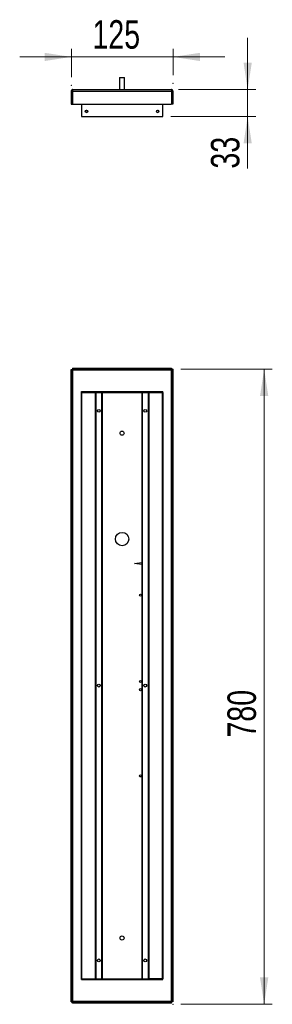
# Model space of a CAD drawing. Header units: millimetres. Extents: x 58 to 89, y 56 to 176.
import ezdxf

# ---------------------------------------------------------------- set-up
doc = ezdxf.new("R2010")
doc.units = ezdxf.units.MM
doc.header["$PDSIZE"] = -1
doc.styles.add('SLDTEXTSTYLE0', font='TXT', dxfattribs={"width": 0.75})
doc.dimstyles.new('SLDDIMSTYLE0', dxfattribs={"dimtxt": 3.5, "dimasz": 3.302, "dimexe": 0, "dimexo": 0.0625, "dimgap": 0.875, "dimtad": 1, "dimlfac": 10, "dimrnd": 1e-09, "dimzin": 12, "dimdsep": 46, "dimtxsty": 'SLDTEXTSTYLE0', "dimsah": 1, "dimcen": 0.09, "dimadec": 0, "dimazin": 3, "dimtfac": 1, "dimtmove": 0, "dimatfit": 0, "dimfxl": 0, "dimfrac": 2, "dimtolj": 1, "dimtzin": 12, "dimarcsym": 0})
doc.dimstyles.new('SLDDIMSTYLE1', dxfattribs={"dimtxt": 3.5, "dimasz": 3.302, "dimexe": 0, "dimexo": 0.0625, "dimgap": 0.875, "dimtad": 1, "dimlfac": 10, "dimrnd": 1e-09, "dimzin": 12, "dimdsep": 46, "dimtxsty": 'SLDTEXTSTYLE0', "dimsah": 1, "dimcen": 0.09, "dimadec": 0, "dimazin": 3, "dimtfac": 1, "dimtofl": 0, "dimtmove": 0, "dimatfit": 3, "dimfxl": 0, "dimfrac": 2, "dimtolj": 1, "dimtzin": 12, "dimarcsym": 0})

# ---------------------------------------------------------------- blocks, each defined once
blk = doc.blocks.new('_D')
at = {"color": 7, "linetype": 'Continuous', "lineweight": 18}
for p, q in [((63.85, 171.88), (57.5, 171.88)), ((63.85, 169.38), (63.85, 172.88)), ((63.85, 171.88), (76.35, 171.88)), ((76.35, 169.64), (76.35, 172.88)), ((76.35, 171.88), (82.7, 171.88))]:
    blk.add_line(p, q, dxfattribs=at)
for points in [[(63.85, 171.88), (60.55, 172.38), (60.55, 171.37)], [(76.35, 171.88), (79.65, 171.37), (79.65, 172.38)]]:
    blk.add_solid(points, dxfattribs=at)
at = {"color": 7, "linetype": 'Continuous', "lineweight": 18, "insert": (66.44, 176.39), "char_height": 3.5, "attachment_point": 1, "style": 'SLDTEXTSTYLE0'}
blk.add_mtext('125', dxfattribs=at)
blk = doc.blocks.new('_D_1')
at = {"color": 7, "linetype": 'Continuous', "lineweight": 18}
for p, q in [((85.51, 167.86), (85.51, 174.21)), ((77.03, 167.86), (86.51, 167.86)), ((85.51, 167.86), (85.51, 164.56)), ((76.08, 164.56), (86.51, 164.56)), ((85.51, 164.56), (85.51, 158.16))]:
    blk.add_line(p, q, dxfattribs=at)
for points in [[(85.51, 167.86), (86.02, 171.17), (85.01, 171.17)], [(85.51, 164.56), (85.01, 161.26), (86.02, 161.26)]]:
    blk.add_solid(points, dxfattribs=at)
at = {"color": 7, "linetype": 'Continuous', "lineweight": 18, "insert": (81, 158.16), "char_height": 3.5, "attachment_point": 1, "rotation": 90, "style": 'SLDTEXTSTYLE0'}
blk.add_mtext('33', dxfattribs=at)
blk = doc.blocks.new('_D_2')
at = {"color": 7, "linetype": 'Continuous', "lineweight": 18}
for p, q in [((77.32, 133.52), (88.54, 133.52)), ((87.54, 55.52), (87.54, 133.52)), ((77.32, 55.52), (88.54, 55.52))]:
    blk.add_line(p, q, dxfattribs=at)
for points in [[(87.54, 133.52), (87.03, 130.22), (88.05, 130.22)], [(87.54, 55.52), (88.05, 58.82), (87.03, 58.82)]]:
    blk.add_solid(points, dxfattribs=at)
at = {"color": 7, "linetype": 'Continuous', "lineweight": 18, "insert": (83.03, 88.28), "char_height": 3.5, "attachment_point": 1, "rotation": 90, "style": 'SLDTEXTSTYLE0'}
blk.add_mtext('780', dxfattribs=at)

msp = doc.modelspace()

# ---------------------------------------------------------------- linework, layer by layer
at = {"color": 7, "linetype": 'Continuous', "lineweight": 25}
for p, q in [((69.7835, 169.3643), (69.7835, 167.8643)), ((69.7835, 169.3643), (70.3835, 169.3643)), ((70.3835, 167.8643), (70.3835, 169.3643)), ((63.8335, 167.6643), (63.9335, 167.6643)), ((63.8335, 167.6643), (63.8335, 166.0643)), ((63.9335, 167.6643), (63.9335, 166.0643)), ((64.0042, 167.6643), (76.1628, 167.6643)), ((64.0042, 167.6643), (64.0042, 166.0643)), ((64.0335, 167.8643), (76.1335, 167.8643)), ((76.1628, 167.6643), (76.1628, 166.0643)), ((76.3335, 167.6643), (76.2335, 167.6643)), ((76.2335, 167.6643), (76.2335, 166.0643)), ((76.3335, 167.6643), (76.3335, 166.0643)), ((63.8335, 166.0643), (63.9335, 166.0643)), ((64.0042, 166.0643), (76.1628, 166.0643)), ((65.0835, 166.0643), (65.0835, 164.5643)), ((75.0835, 164.5643), (75.0835, 166.0643)), ((76.3335, 166.0643), (76.2335, 166.0643)), ((65.0835, 164.5643), (75.0835, 164.5643)), ((65.8366, 165.2633), (65.8384, 165.2643)), ((65.8384, 165.1143), (65.8366, 165.1154)), ((74.3304, 165.2633), (74.3286, 165.2643)), ((74.3286, 165.1143), (74.3304, 165.1154)), ((63.8335, 133.4947), (63.9335, 133.4947)), ((63.8335, 55.8361), (63.8335, 133.4947)), ((63.9335, 55.8361), (63.9335, 133.4947)), ((64.0042, 133.6654), (64.0042, 133.5654)), ((64.0042, 133.6654), (76.1628, 133.6654)), ((64.0042, 133.5654), (76.1628, 133.5654)), ((64.0335, 55.8654), (64.0335, 133.4654)), ((64.0335, 133.4654), (76.1335, 133.4654)), ((76.1335, 133.4654), (76.1335, 55.8654)), ((76.1628, 133.6654), (76.1628, 133.5654)), ((76.3335, 133.4947), (76.2335, 133.4947)), ((76.2335, 133.4947), (76.2335, 55.8361)), ((76.3335, 133.4947), (76.3335, 55.8361)), ((65.0835, 130.6654), (65.0835, 130.7654)), ((65.0835, 130.7654), (75.0835, 130.7654)), ((65.0835, 130.6654), (75.0835, 130.6654)), ((65.0835, 58.6654), (65.0835, 130.6654)), ((65.1085, 130.6654), (65.1085, 58.6654)), ((65.1085, 130.6654), (66.8085, 130.6654)), ((66.8085, 58.6654), (66.8085, 130.6654)), ((66.8335, 130.6654), (66.8335, 58.6654)), ((66.8585, 130.6654), (66.8585, 58.6654)), ((67.6085, 58.6654), (67.6085, 130.6654)), ((67.6335, 130.6654), (67.6335, 58.6654)), ((72.5335, 58.6654), (72.5335, 130.6654)), ((72.5585, 130.6654), (72.5585, 58.6654)), ((73.3085, 58.6654), (73.3085, 130.6654)), ((73.3335, 58.6654), (73.3335, 130.6654)), ((73.3585, 130.6654), (73.3585, 58.6654)), ((75.0585, 130.6654), (73.3585, 130.6654)), ((75.0585, 58.6654), (75.0585, 130.6654)), ((75.0835, 130.6654), (75.0835, 130.7654)), ((75.0835, 130.6654), (75.0835, 58.6654)), ((71.619, 109.6654), (72.519, 109.7854)), ((72.519, 109.5454), (71.619, 109.6654)), ((72.519, 109.7854), (72.519, 109.5454)), ((65.0835, 58.5654), (65.0835, 58.6654)), ((65.0835, 58.6654), (75.0835, 58.6654)), ((65.0835, 58.5654), (75.0835, 58.5654)), ((65.1085, 58.6654), (66.8085, 58.6654)), ((75.0585, 58.6654), (73.3585, 58.6654)), ((75.0835, 58.5654), (75.0835, 58.6654)), ((63.8335, 55.8361), (63.9335, 55.8361)), ((64.0042, 55.6654), (64.0042, 55.7654)), ((76.1628, 55.7654), (64.0042, 55.7654)), ((76.1628, 55.6654), (64.0042, 55.6654)), ((76.1335, 55.8654), (64.0335, 55.8654)), ((76.1628, 55.6654), (76.1628, 55.7654)), ((76.3335, 55.8361), (76.2335, 55.8361))]:
    msp.add_line(p, q, dxfattribs=at)
for centre, radius in [((65.7085, 165.1893), 0.15), ((74.4585, 165.1893), 0.15), ((67.2335, 128.4154), 0.175), ((72.9335, 128.4154), 0.175), ((70.0835, 125.6654), 0.25), ((70.0835, 112.6654), 0.822), ((72.3335, 105.7654), 0.125), ((67.2335, 94.6654), 0.175), ((72.3335, 95.1654), 0.125), ((72.9335, 94.6654), 0.175), ((72.3335, 94.1654), 0.125), ((72.3335, 83.5654), 0.125), ((70.0835, 63.6654), 0.25), ((67.2335, 60.9154), 0.175), ((72.9335, 60.9154), 0.175)]:
    msp.add_circle(centre, radius, dxfattribs=at)
for centre, radius, start, end in [((65.7085, 165.1893), 0.125, 39.594068, 320.405932), ((65.8241, 165.2849), 0.025, 219.594068, 300), ((65.8241, 165.0937), 0.025, 60, 140.405932), ((74.3429, 165.2849), 0.025, 240, 320.405932), ((74.3429, 165.0937), 0.025, 39.594068, 120), ((74.4585, 165.1893), 0.125, 219.594068, 140.405932)]:
    msp.add_arc(centre, radius, start, end, dxfattribs=at)
for points in [[(64.0335, 167.8643), (64.0073, 167.8613), (63.9549, 167.8553), (63.8888, 167.8091), (63.8425, 167.743), (63.8365, 167.6905), (63.8335, 167.6643)], [(64.0042, 167.6643), (64.0067, 167.6905), (64.0116, 167.743), (64.0189, 167.8091), (64.0262, 167.8553), (64.0311, 167.8613), (64.0335, 167.8643)], [(76.1335, 167.8643), (76.136, 167.8613), (76.1408, 167.8553), (76.1482, 167.8091), (76.1555, 167.743), (76.1604, 167.6905), (76.1628, 167.6643)], [(76.3335, 167.6643), (76.3305, 167.6905), (76.3245, 167.743), (76.2783, 167.8091), (76.2121, 167.8553), (76.1597, 167.8613), (76.1335, 167.8643)], [(64.0335, 133.4654), (64.0204, 133.4678), (63.9942, 133.4727), (63.9612, 133.48), (63.938, 133.4874), (63.935, 133.4922), (63.9335, 133.4947)], [(64.0042, 133.5654), (64.0067, 133.5639), (64.0116, 133.5609), (64.0189, 133.5378), (64.0262, 133.5047), (64.0311, 133.4785), (64.0335, 133.4654)], [(76.1335, 133.4654), (76.136, 133.4785), (76.1408, 133.5047), (76.1482, 133.5378), (76.1555, 133.5609), (76.1604, 133.5639), (76.1628, 133.5654)], [(76.2335, 133.4947), (76.232, 133.4922), (76.229, 133.4874), (76.2059, 133.48), (76.1728, 133.4727), (76.1466, 133.4678), (76.1335, 133.4654)], [(63.9335, 55.8361), (63.935, 55.8385), (63.938, 55.8434), (63.9612, 55.8507), (63.9942, 55.8581), (64.0204, 55.8629), (64.0335, 55.8654)], [(64.0335, 55.8654), (64.0311, 55.8523), (64.0262, 55.8261), (64.0189, 55.793), (64.0116, 55.7699), (64.0067, 55.7669), (64.0042, 55.7654)], [(76.1335, 55.8654), (76.1466, 55.8629), (76.1728, 55.8581), (76.2059, 55.8507), (76.229, 55.8434), (76.232, 55.8385), (76.2335, 55.8361)], [(76.1628, 55.7654), (76.1604, 55.7669), (76.1555, 55.7699), (76.1482, 55.793), (76.1408, 55.8261), (76.136, 55.8523), (76.1335, 55.8654)]]:
    msp.add_open_spline(points, degree=3, dxfattribs=at)
for points, knots in [([(64.0138, 167.7604), (64.0075, 167.7595), (63.9882, 167.7568), (63.9613, 167.7364), (63.938, 167.7037), (63.935, 167.6775), (63.9335, 167.6643)], [0, 0, 0, 0, 0.13881561, 0.42587707, 0.71293854, 1, 1, 1, 1]), ([(76.2335, 167.6643), (76.232, 167.6775), (76.229, 167.7037), (76.2058, 167.7364), (76.1788, 167.7568), (76.1596, 167.7595), (76.1533, 167.7604)], [0, 0, 0, 0, 0.28706146, 0.57412293, 0.86118439, 1, 1, 1, 1])]:
    msp.add_open_spline(points, degree=3, knots=knots, dxfattribs=at)
at = {"color": 7, "linetype": 'Continuous', "lineweight": 0}
for p in [(63.8503, 168.3792), (76.3503, 168.6441), (76.0325, 167.8643), (75.0835, 164.5643), (76.3213, 133.5217), (76.3213, 55.5217)]:
    msp.add_point(p, dxfattribs=at)

# ---------------------------------------------------------------- dimensions: what is measured, and where the dimension line sits
at = {"color": 7, "linetype": 'Continuous', "lineweight": 18}
dim = msp.add_linear_dim(base=(76.3503, 171.8751), p1=(63.8503, 168.3792), p2=(76.3503, 168.6441), dimstyle='SLDDIMSTYLE0', dxfattribs=at)
dim.commit()
dim.dimension.update_dxf_attribs({"geometry": '_D', "text_midpoint": (70.324, 171.8751), "dimtype": 160})
for base, p1, p2, dimstyle, picture, middle in [((85.5138, 164.5643), (76.0325, 167.8643), (75.0835, 164.5643), 'SLDDIMSTYLE0', '_D_1', (85.5138, 160.7451)), ((87.543, 133.5217), (76.3213, 55.5217), (76.3213, 133.5217), 'SLDDIMSTYLE1', '_D_2', (87.543, 92.1565))]:
    dim = msp.add_linear_dim(base=base, p1=p1, p2=p2, angle=90, dimstyle=dimstyle, dxfattribs=at)
    dim.commit()
    dim.dimension.update_dxf_attribs({"geometry": picture, "text_midpoint": middle, "dimtype": 160})

doc.saveas('drawing.dxf')
